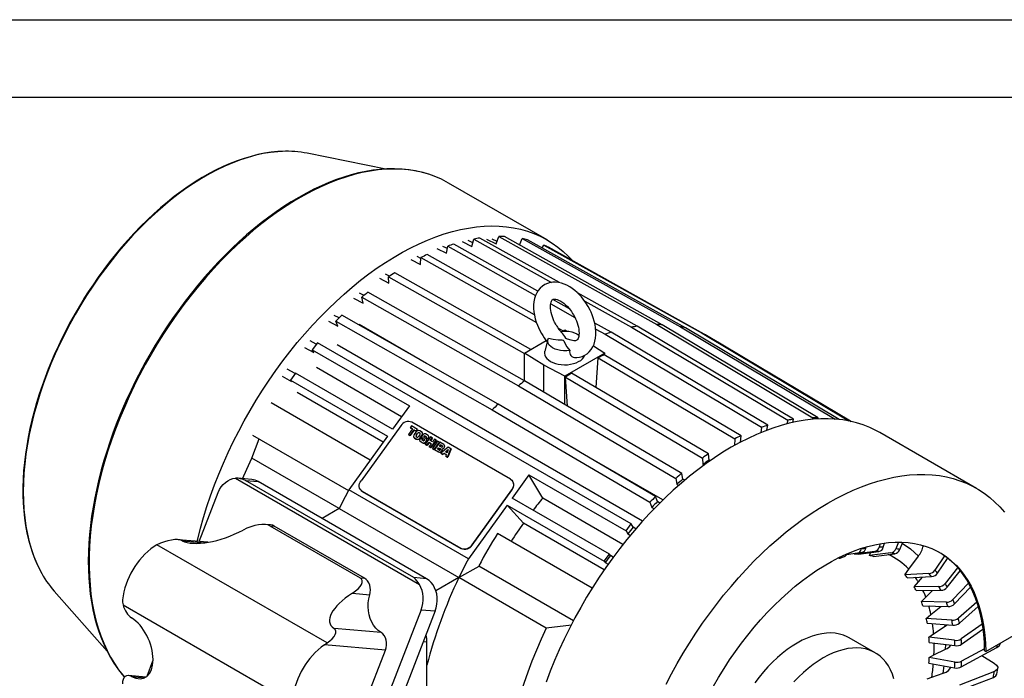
# Model space of a CAD drawing. Header units: inches. Extents: x 0 to 99, y 0 to 76.5.
# Tile 12 of 13: x 55.9 to 84.5, y 57.3 to 76.5. Entities that reach past the tile are written whole.
import ezdxf

# ---------------------------------------------------------------- set-up
doc = ezdxf.new("R2010")
doc.units = ezdxf.units.IN
doc.header["$LTSCALE"] = 9
doc.header["$MEASUREMENT"] = 0
doc.layers.add('TEXT', color=140, linetype='Continuous', lineweight=25)

msp = doc.modelspace()

# ---------------------------------------------------------------- linework, layer by layer
at = {"color": 7, "linetype": 'Continuous'}
msp.add_line((0.0009, 76.5009), (99.0009, 76.5009), dxfattribs=at)
for p, q in [((66.5151, 72.1552), (64.2318, 72.6136)), ((71.2125, 70.0936), (68.3451, 71.7489)), ((69.7317, 69.9756), (69.8076, 70.1913)), ((69.8076, 70.1913), (74.3984, 67.6275)), ((74.5596, 67.6257), (69.9688, 70.1895)), ((68.3081, 69.84), (68.181, 69.9044)), ((68.2854, 69.7031), (68.3201, 69.9119)), ((68.3201, 69.9119), (70.8758, 68.4791)), ((70.9396, 68.6013), (68.4971, 69.9706)), ((68.7413, 70.0453), (69.0245, 69.9033)), ((69.0508, 70.0044), (68.9118, 70.0741)), ((69.0245, 69.9033), (69.0803, 70.1174)), ((69.0803, 70.1174), (71.3343, 68.8565)), ((71.5691, 68.8493), (69.2508, 70.1461)), ((69.4467, 70.1175), (69.7317, 69.9756)), ((69.7552, 70.0424), (69.6079, 70.1157)), ((70.41, 69.9529), (70.2574, 70.0285)), ((70.4065, 69.945), (70.4895, 70.1323)), ((70.4895, 70.1323), (75.0866, 67.5679)), ((75.2357, 67.5356), (70.6386, 70.1001)), ((71.0702, 69.8593), (71.1145, 69.9416)), ((71.1145, 69.9416), (75.7173, 67.3752)), ((67.5384, 69.5528), (67.4278, 69.6095)), ((70.8398, 67.9126), (67.7205, 69.6661)), ((68.004, 69.8456), (68.2854, 69.7031)), ((75.8518, 67.313), (71.2489, 69.8794)), ((67.2474, 69.5218), (67.527, 69.3785)), ((67.527, 69.3785), (67.5401, 69.5784)), ((67.5401, 69.5784), (70.8985, 67.6904)), ((66.6275, 69.0379), (66.5129, 69.0977)), ((70.7345, 66.9045), (66.777, 69.1379)), ((66.3325, 68.9772), (66.6097, 68.8326)), ((66.5966, 69.0173), (70.5549, 66.7835)), ((66.6097, 68.8326), (66.5966, 69.0173)), ((65.8859, 68.4794), (65.7563, 68.5481)), ((70.551, 65.9913), (65.997, 68.5708)), ((73.835, 67.5818), (72.0926, 68.5564)), ((65.5793, 68.4025), (65.8547, 68.2565)), ((65.8547, 68.2565), (65.82, 68.4251)), ((65.82, 68.4251), (70.374, 65.8457)), ((71.316, 68.2323), (72.0174, 67.8391)), ((71.8588, 68.086), (71.3737, 68.3579)), ((72.3035, 68.3143), (73.6644, 67.5531)), ((65.1585, 67.8213), (65.0191, 67.8966)), ((69.7838, 65.3128), (65.2368, 67.8986)), ((64.8485, 67.7283), (65.122, 67.5807)), ((65.122, 67.5807), (65.0662, 67.7304)), ((65.0662, 67.7304), (69.6132, 65.1446)), ((67.699, 66.4984), (65.7384, 67.6302)), ((73.0743, 67.4046), (72.5968, 67.6722)), ((74.3984, 67.6275), (78.9387, 64.92)), ((79.0999, 64.9182), (74.5596, 67.6257)), ((71.6712, 67.4452), (71.5283, 67.5255)), ((71.6621, 67.4399), (71.7241, 67.4757)), ((71.7241, 67.4757), (71.7934, 67.4394)), ((72.6248, 67.4985), (72.8973, 67.3458)), ((72.8973, 67.3458), (77.4513, 64.6406)), ((77.6283, 64.6993), (73.0743, 67.4046)), ((73.6644, 67.5531), (78.2114, 64.8461)), ((78.382, 64.8748), (73.835, 67.5818)), ((75.0866, 67.5679), (79.588, 64.8805)), ((79.7095, 64.8648), (75.2357, 67.5356)), ((75.7173, 67.3752), (79.9878, 64.8243)), ((80.0325, 64.8157), (75.8518, 67.313)), ((64.4937, 67.0551), (64.3136, 67.1542)), ((64.5277, 67.1021), (64.378, 66.8947)), ((73.6588, 61.8308), (64.5277, 67.1021)), ((73.9903, 61.913), (65.1038, 67.043)), ((70.5549, 66.8008), (71.1836, 67.1637)), ((71.2313, 67.1976), (71.1403, 66.852)), ((76.0126, 67.217), (76.1731, 67.1275)), ((76.1731, 67.1275), (80.0525, 64.8101)), ((64.1524, 66.9663), (64.4241, 66.8167)), ((64.378, 66.8947), (67.2036, 65.2635)), ((64.4241, 66.8167), (64.378, 66.8947)), ((71.1117, 66.4472), (70.5549, 66.8008)), ((70.5549, 65.989), (70.5549, 66.8008)), ((72.8933, 66.8008), (71.7241, 66.1258)), ((72.5559, 67.015), (72.8933, 66.8008)), ((76.8516, 64.3948), (72.8745, 66.7511)), ((72.8933, 66.7399), (72.8933, 66.8008)), ((72.6373, 65.7971), (72.6941, 66.6633)), ((72.6941, 66.6633), (76.6712, 64.3071)), ((63.8807, 66.2055), (63.6521, 66.3337)), ((63.8897, 66.218), (63.7415, 66.0126)), ((66.7153, 64.5868), (63.8897, 66.218)), ((66.9771, 64.9495), (64.4997, 66.3796)), ((71.1117, 65.6616), (71.1117, 66.4472)), ((71.7241, 66.1258), (71.1117, 66.4472)), ((75.9081, 63.8666), (71.9234, 66.2184)), ((63.503, 66.1293), (63.7731, 65.9777)), ((63.7415, 66.0126), (66.5671, 64.3813)), ((63.7731, 65.9777), (63.7415, 66.0126)), ((75.1281, 63.2995), (70.551, 65.9913)), ((71.7241, 65.3014), (71.7241, 66.1258)), ((71.743, 66.0979), (75.7278, 63.746)), ((71.8028, 65.2551), (71.743, 66.0979)), ((66.4404, 64.2058), (63.9363, 65.6514)), ((70.374, 65.8457), (74.9511, 63.1538)), ((66.0665, 63.6876), (63.1851, 65.351)), ((74.368, 62.6273), (69.7838, 65.3128)), ((67.2036, 65.2635), (66.7153, 64.5868)), ((69.6132, 65.1446), (74.1974, 62.4591)), ((70.1495, 63.1268), (67.2751, 64.7861)), ((78.2114, 64.8461), (78.184, 64.741)), ((78.3581, 64.7832), (78.382, 64.8748)), ((78.9387, 64.92), (78.9225, 64.874)), ((79.0888, 64.8865), (79.0999, 64.9182)), ((66.9535, 64.6875), (65.7977, 63.0858)), ((67.2902, 64.5937), (67.1734, 64.4318)), ((67.226, 64.4015), (67.3427, 64.5633)), ((67.3459, 64.5599), (67.2291, 64.398)), ((67.2671, 64.6794), (67.2302, 64.6283)), ((67.2302, 64.6283), (67.2902, 64.5937)), ((67.2302, 64.6283), (67.2334, 64.6249)), ((67.2894, 64.5925), (67.2334, 64.6249)), ((67.4397, 64.5798), (67.2671, 64.6794)), ((67.3427, 64.5633), (67.4028, 64.5287)), ((67.3427, 64.5633), (67.3459, 64.5599)), ((67.406, 64.5253), (67.3459, 64.5599)), ((67.3951, 64.5029), (67.3459, 64.4348)), ((67.4028, 64.5287), (67.4397, 64.5798)), ((67.4028, 64.5287), (67.406, 64.5253)), ((67.4046, 64.413), (67.4415, 64.4641)), ((67.4429, 64.5764), (67.406, 64.5253)), ((67.4078, 64.4096), (67.4447, 64.4607)), ((67.4397, 64.5798), (67.4429, 64.5764)), ((67.4447, 64.4607), (67.4415, 64.4641)), ((67.4961, 64.4808), (67.5036, 64.4765)), ((67.4961, 64.4808), (67.4993, 64.4774)), ((67.4993, 64.4774), (67.5068, 64.4731)), ((67.5068, 64.4731), (67.5036, 64.4765)), ((67.5116, 64.4696), (67.5068, 64.4731)), ((67.5562, 64.5125), (67.5111, 64.5385)), ((67.5731, 64.4982), (67.5699, 64.5017)), ((77.4513, 64.6406), (77.4252, 64.4842)), ((77.6043, 64.5551), (77.6283, 64.6993)), ((83.7042, 62.8641), (80.8925, 64.4873)), ((62.6235, 63.7417), (62.829, 64.3012)), ((62.6411, 64.4088), (65.4295, 62.7991)), ((66.5671, 64.3813), (65.4407, 62.8203)), ((67.1734, 64.4318), (67.226, 64.4015)), ((67.1734, 64.4318), (67.1766, 64.4284)), ((67.2291, 64.398), (67.1766, 64.4284)), ((67.226, 64.4015), (67.2291, 64.398)), ((67.3437, 64.3364), (67.3469, 64.333)), ((67.3575, 64.3255), (67.4025, 64.2996)), ((67.3607, 64.3221), (67.3575, 64.3255)), ((67.4057, 64.2961), (67.3607, 64.3221)), ((67.4025, 64.2996), (67.4057, 64.2961)), ((67.4046, 64.413), (67.4078, 64.4096)), ((67.4175, 64.3572), (67.41, 64.3616)), ((67.509, 64.4251), (67.4721, 64.374)), ((67.5093, 64.2397), (67.5125, 64.2363)), ((67.531, 64.3279), (67.5106, 64.2997)), ((67.5176, 64.2331), (67.5975, 64.187)), ((67.5208, 64.2297), (67.5176, 64.2331)), ((67.5185, 64.3351), (67.5677, 64.4033)), ((67.5217, 64.3317), (67.5185, 64.3351)), ((67.6007, 64.1836), (67.5208, 64.2297)), ((67.5709, 64.3999), (67.5217, 64.3317)), ((67.576, 64.3019), (67.531, 64.3279)), ((67.5677, 64.4033), (67.5709, 64.3999)), ((67.5699, 64.2934), (67.576, 64.3019)), ((67.5699, 64.2934), (67.5731, 64.29)), ((67.6101, 64.2461), (67.5726, 64.2677)), ((67.5792, 64.2985), (67.5731, 64.29)), ((67.5734, 64.3286), (67.5766, 64.3252)), ((67.6006, 64.4244), (67.5747, 64.3885)), ((67.576, 64.3019), (67.5792, 64.2985)), ((67.5817, 64.322), (67.6404, 64.2881)), ((67.5849, 64.3185), (67.5817, 64.322)), ((67.6436, 64.2847), (67.5849, 64.3185)), ((67.5975, 64.187), (67.6007, 64.1836)), ((67.6256, 64.3707), (67.6313, 64.3786)), ((67.6256, 64.3707), (67.6288, 64.3673)), ((67.687, 64.3111), (67.6283, 64.345)), ((67.6345, 64.3752), (67.6288, 64.3673)), ((67.6313, 64.3786), (67.6345, 64.3752)), ((67.6431, 64.2624), (67.6374, 64.2544)), ((67.6404, 64.2881), (67.6436, 64.2847)), ((67.6451, 64.2837), (67.6436, 64.2847)), ((67.6586, 64.387), (67.6962, 64.3653)), ((67.6586, 64.387), (67.6618, 64.3836)), ((67.6994, 64.3619), (67.6618, 64.3836)), ((67.8159, 64.3626), (67.6623, 64.1496)), ((67.6682, 64.2087), (67.694, 64.2445)), ((67.6714, 64.2053), (67.6682, 64.2087)), ((67.7511, 64.4), (67.6713, 64.4461)), ((67.6972, 64.2411), (67.6714, 64.2053)), ((67.6989, 64.3396), (67.6927, 64.3311)), ((67.6927, 64.3311), (67.7378, 64.3051)), ((67.6927, 64.3311), (67.6959, 64.3277)), ((67.694, 64.2445), (67.6972, 64.2411)), ((67.6986, 64.3011), (67.6954, 64.3045)), ((67.741, 64.3017), (67.6959, 64.3277)), ((67.6962, 64.3653), (67.6994, 64.3619)), ((67.7008, 64.3609), (67.6994, 64.3619)), ((67.7148, 64.1193), (67.7716, 64.1981)), ((67.7748, 64.1946), (67.718, 64.1158)), ((67.7378, 64.3051), (67.7582, 64.3334)), ((67.7378, 64.3051), (67.741, 64.3017)), ((67.7614, 64.33), (67.741, 64.3017)), ((67.7582, 64.3334), (67.7614, 64.33)), ((67.7627, 64.3899), (67.7595, 64.3933)), ((67.7716, 64.1981), (67.8354, 64.1612)), ((67.7716, 64.1981), (67.7748, 64.1946)), ((67.8346, 64.1601), (67.7748, 64.1946)), ((67.8116, 64.2534), (67.8685, 64.3322)), ((67.8754, 64.2166), (67.8116, 64.2534)), ((67.8717, 64.3288), (67.8156, 64.2511)), ((67.8685, 64.3322), (67.8159, 64.3626)), ((67.8311, 64.0521), (67.9848, 64.2651)), ((67.988, 64.2617), (67.8343, 64.0487)), ((67.8685, 64.3322), (67.8717, 64.3288)), ((68.0263, 64.2411), (67.8726, 64.0282)), ((67.9323, 64.2954), (67.8754, 64.2166)), ((67.9251, 63.9978), (68.0788, 64.2108)), ((68.082, 64.2074), (67.9283, 63.9944)), ((67.9848, 64.2651), (67.9323, 64.2954)), ((68.0893, 64.2049), (67.9355, 63.9918)), ((67.9848, 64.2651), (67.988, 64.2617)), ((68.0788, 64.2108), (68.0263, 64.2411)), ((68.0788, 64.2108), (68.082, 64.2074)), ((68.2035, 64.1389), (68.0893, 64.2049)), ((76.6712, 64.3071), (76.6583, 64.1104)), ((76.8394, 64.2087), (76.8516, 64.3948)), ((67.6623, 64.1496), (67.7148, 64.1193)), ((67.6623, 64.1496), (67.6655, 64.1462)), ((67.718, 64.1158), (67.6655, 64.1462)), ((67.718, 64.1158), (67.7148, 64.1193)), ((67.8354, 64.1612), (67.7786, 64.0824)), ((67.7786, 64.0824), (67.8311, 64.0521)), ((67.7786, 64.0824), (67.7818, 64.079)), ((67.8343, 64.0487), (67.7818, 64.079)), ((67.8311, 64.0521), (67.8343, 64.0487)), ((67.8726, 64.0282), (67.9251, 63.9978)), ((67.8758, 64.0247), (67.8726, 64.0282)), ((67.9283, 63.9944), (67.8758, 64.0247)), ((67.9251, 63.9978), (67.9283, 63.9944)), ((67.9355, 63.9918), (68.0497, 63.9259)), ((67.9355, 63.9918), (67.9387, 63.9884)), ((68.0529, 63.9225), (67.9387, 63.9884)), ((68.0181, 64.0031), (68.0497, 64.0469)), ((68.0723, 63.9718), (68.0181, 64.0031)), ((68.0221, 64.0008), (68.0529, 64.0435)), ((68.0497, 64.0469), (68.1039, 64.0157)), ((68.0497, 64.0469), (68.0529, 64.0435)), ((68.0497, 63.9259), (68.0529, 63.9225)), ((68.0529, 64.0435), (68.1071, 64.0122)), ((68.0802, 64.0891), (68.1118, 64.1329)), ((68.1343, 64.0578), (68.0802, 64.0891)), ((68.115, 64.1295), (68.0842, 64.0868)), ((68.1065, 63.9913), (68.0982, 63.9798)), ((68.1071, 64.0122), (68.1039, 64.0157)), ((68.1084, 64.0114), (68.1071, 64.0122)), ((68.1118, 64.1329), (68.166, 64.1017)), ((68.115, 64.1295), (68.1118, 64.1329)), ((68.115, 64.1295), (68.1692, 64.0982)), ((68.3317, 64.065), (68.1227, 63.8838)), ((68.1227, 63.8838), (68.1748, 63.8537)), ((68.1227, 63.8838), (68.1258, 63.8804)), ((68.178, 63.8503), (68.1258, 63.8804)), ((68.1423, 63.9543), (68.1529, 63.9689)), ((68.1455, 63.9509), (68.1423, 63.9543)), ((68.1561, 63.9655), (68.1455, 63.9509)), ((68.1529, 63.9689), (68.1561, 63.9655)), ((68.154, 64.0151), (68.1556, 64.0172)), ((68.1572, 64.0117), (68.154, 64.0151)), ((68.1556, 64.0172), (68.1588, 64.0138)), ((68.1588, 64.0138), (68.1572, 64.0117)), ((68.1685, 64.0773), (68.1602, 64.0658)), ((68.1692, 64.0982), (68.166, 64.1017)), ((68.1705, 64.0974), (68.1692, 64.0982)), ((68.1748, 63.8537), (68.2127, 63.8863)), ((68.2159, 63.8829), (68.178, 63.8503)), ((68.2021, 64.0371), (68.2127, 64.0518)), ((68.2053, 64.0337), (68.2021, 64.0371)), ((68.2159, 64.0483), (68.2053, 64.0337)), ((68.2127, 64.0518), (68.2159, 64.0483)), ((68.2127, 63.8863), (68.2787, 63.8483)), ((68.2127, 63.8863), (68.2159, 63.8829)), ((68.2176, 64.1268), (68.2144, 64.1303)), ((68.2782, 63.847), (68.2159, 63.8829)), ((68.2552, 63.9229), (68.3358, 63.9922)), ((68.2984, 63.898), (68.2552, 63.9229)), ((68.2595, 63.9204), (68.3321, 63.9828)), ((68.3358, 63.9922), (68.2984, 63.898)), ((68.3157, 63.7724), (68.4142, 64.0174)), ((68.4174, 64.014), (68.3189, 63.7689)), ((68.4142, 64.0174), (68.3317, 64.065)), ((68.4142, 64.0174), (68.4174, 64.014)), ((74.5789, 62.5267), (71.8857, 64.0815)), ((65.1649, 62.2745), (62.6235, 63.7417)), ((68.178, 63.8503), (68.1748, 63.8537)), ((68.2787, 63.8483), (68.2611, 63.8039)), ((68.2611, 63.8039), (68.3157, 63.7724)), ((68.2611, 63.8039), (68.2643, 63.8005)), ((68.3189, 63.7689), (68.2643, 63.8005)), ((68.3157, 63.7724), (68.3189, 63.7689)), ((75.7278, 63.746), (75.7409, 63.5613)), ((75.9213, 63.6818), (75.9081, 63.8666)), ((75.9512, 63.6629), (75.9213, 63.6818)), ((75.7409, 63.5613), (75.7755, 63.5394)), ((62.1443, 63.1584), (67.4953, 60.0693)), ((62.6193, 63.1207), (62.2147, 63.1569)), ((67.332, 60.2656), (62.4324, 63.0941)), ((62.4324, 63.0941), (62.8067, 63.0606)), ((67.7064, 60.2321), (62.8067, 63.0606)), ((70.1948, 63.0888), (70.1875, 63.0967)), ((70.6835, 63.2546), (70.1952, 62.5779)), ((70.6835, 63.2546), (73.5091, 61.6234)), ((71.0836, 62.5788), (70.6835, 63.2546)), ((74.9511, 63.1538), (74.9858, 62.9852)), ((75.1628, 63.1308), (75.1281, 63.2995)), ((75.2152, 63.0982), (75.1628, 63.1308)), ((61.0924, 61.316), (61.6452, 62.7408)), ((68.9206, 60.8115), (65.4407, 62.8203)), ((65.7917, 62.8132), (65.799, 62.8054)), ((65.8297, 62.7831), (68.7041, 61.1237)), ((65.837, 62.7752), (65.8297, 62.7831)), ((65.837, 62.7752), (68.7114, 61.1159)), ((69.0257, 61.2223), (70.1814, 62.8241)), ((69.033, 61.2145), (70.1887, 62.8162)), ((70.1814, 62.8241), (70.1887, 62.8162)), ((74.9858, 62.9852), (75.0425, 62.9499)), ((73.0208, 60.9467), (70.1952, 62.5779)), ((73.4177, 61.2314), (71.0836, 62.5788)), ((74.1974, 62.4591), (74.2531, 62.3094)), ((74.4237, 62.4776), (74.368, 62.6273)), ((74.4905, 62.4367), (74.4237, 62.4776)), ((65.1649, 62.2745), (64.6667, 61.9869)), ((65.1649, 62.2745), (68.6448, 60.2656)), ((70.047, 62.3725), (68.9206, 60.8115)), ((70.047, 62.3725), (72.8726, 60.7413)), ((70.5201, 61.8506), (70.047, 62.3725)), ((74.2531, 62.3094), (74.3234, 62.2663)), ((63.1678, 61.7999), (63.0146, 61.8136)), ((63.1442, 61.778), (65.7703, 60.262)), ((63.1442, 61.778), (63.272, 61.7666)), ((65.898, 60.2506), (63.272, 61.7666)), ((72.8735, 60.492), (70.5201, 61.8506)), ((73.5091, 61.6234), (73.6588, 61.8308)), ((73.5091, 61.6234), (73.5553, 61.5454)), ((73.7165, 61.7334), (73.6588, 61.8308)), ((73.7959, 61.6855), (73.7165, 61.7334)), ((61.3369, 61.2941), (60.4756, 61.3711)), ((60.5965, 61.3402), (61.2525, 61.2815)), ((72.5238, 59.9598), (69.7689, 61.5502)), ((73.5553, 61.5454), (73.6356, 61.497)), ((81.4315, 61.3007), (81.3546, 61.1087)), ((59.8602, 61.2229), (59.7757, 61.1742)), ((64.8087, 58.3662), (59.8602, 61.2229)), ((68.7041, 61.1237), (68.7114, 61.1159)), ((69.033, 61.2145), (69.0257, 61.2223)), ((80.7401, 61.0265), (80.1437, 60.947)), ((80.2677, 60.9457), (80.8641, 61.0251)), ((80.3514, 61.1151), (80.3473, 61.0963)), ((80.4785, 61.1184), (80.4864, 61.1542)), ((80.8982, 61.2498), (80.8671, 61.15)), ((80.9911, 61.1486), (81.0298, 61.2728)), ((81.4693, 61.0839), (81.5544, 61.2965)), ((72.8726, 60.7413), (73.0208, 60.9467)), ((72.8726, 60.7413), (72.9042, 60.7064)), ((73.0533, 60.9108), (73.0208, 60.9467)), ((73.1369, 60.8613), (73.0533, 60.9108)), ((79.7083, 60.8305), (79.6617, 60.8245)), ((79.7272, 60.8347), (79.8602, 60.8786)), ((80.2355, 60.9741), (79.92, 60.9311)), ((80.1437, 60.947), (80.1487, 60.9623)), ((80.5863, 60.9107), (80.6204, 60.9926)), ((81.2133, 60.9868), (80.5863, 60.9107)), ((80.701, 60.8859), (81.3281, 60.962)), ((81.7323, 60.5102), (82.0121, 60.8913)), ((82.7713, 60.8972), (82.4924, 60.4869)), ((82.5707, 60.3991), (82.8619, 60.8276)), ((68.6448, 60.2656), (69.2315, 60.6043)), ((69.225, 60.608), (71.9798, 59.0177)), ((72.9042, 60.7064), (72.9915, 60.6547)), ((81.62, 60.3496), (81.7323, 60.5102)), ((83.1535, 60.5508), (82.7885, 60.0961)), ((82.8508, 59.9884), (83.2311, 60.462)), ((65.7703, 60.262), (65.898, 60.2506)), ((67.7064, 60.2321), (67.332, 60.2656)), ((68.6448, 60.2656), (67.9752, 59.8791)), ((71.1863, 58.7985), (68.6448, 60.2656)), ((82.3182, 60.3842), (81.62, 60.3496)), ((81.6982, 60.2619), (82.3964, 60.2964)), ((82.011, 60.1436), (82.1319, 60.2833)), ((56.8747, 59.8693), (58.4116, 58.1235)), ((81.8892, 59.9962), (82.011, 60.1436)), ((82.6057, 60.0053), (81.8892, 59.9962)), ((81.9516, 59.8884), (82.668, 59.8976)), ((82.2268, 59.7028), (82.4233, 59.8944)), ((83.4693, 60.1012), (83.0176, 59.6265)), ((83.0629, 59.5007), (83.5276, 59.989)), ((65.5462, 59.8128), (66.0498, 59.7678)), ((82.0978, 59.5711), (82.2268, 59.7028)), ((58.8731, 59.4783), (63.7914, 56.639)), ((67.5471, 59.3337), (64.276, 50.9029)), ((67.9569, 59.2971), (64.6858, 50.8663)), ((67.5471, 59.3337), (67.9569, 59.2971)), ((82.8283, 59.5498), (82.0978, 59.5711)), ((82.1432, 59.4452), (82.8736, 59.424)), ((82.3759, 59.1956), (82.6653, 59.43)), ((83.7105, 59.5543), (83.1758, 59.0862)), ((83.2033, 58.9445), (83.753, 59.4258)), ((82.2421, 59.0817), (82.3759, 59.1956)), ((82.9821, 59.0256), (82.2421, 59.0817)), ((66.3794, 58.6689), (65.0119, 58.7912)), ((71.9159, 58.8878), (71.1863, 58.7985)), ((82.2696, 58.9401), (83.0096, 58.884)), ((82.4558, 58.6308), (82.7934, 58.8515)), ((82.7934, 58.8515), (82.7885, 58.9007)), ((82.7934, 58.8515), (82.8512, 58.896)), ((83.8668, 58.916), (83.2602, 58.4847)), ((83.2694, 58.3296), (83.8885, 58.7697)), ((83.9724, 58.1208), (85.4954, 59)), ((80.7562, 58.0789), (80.0017, 58.5145)), ((82.3196, 58.5368), (82.4558, 58.6308)), ((83.0643, 58.4421), (82.3196, 58.5368)), ((64.731, 58.3136), (64.8087, 58.3662)), ((66.5103, 58.1545), (64.731, 58.3136)), ((65.8974, 56.5749), (66.5103, 58.1545)), ((67.612, 58.4081), (67.7153, 58.3989)), ((67.7153, 53.2676), (67.7153, 58.3989)), ((82.3288, 58.3818), (83.0735, 58.287)), ((82.465, 58.0183), (82.8026, 58.1873)), ((82.8026, 58.1873), (82.8055, 58.3211)), ((83.2602, 57.6669), (84.2968, 58.2375)), ((83.9356, 58.1993), (83.2694, 57.8326)), ((82.3288, 57.9459), (82.465, 58.0183)), ((83.0735, 57.8094), (82.3288, 57.9459)), ((83.8593, 57.9966), (84.2131, 57.7808)), ((83.939, 58.1401), (83.9724, 58.1208)), ((59.5732, 57.4003), (59.7447, 57.8423)), ((82.3196, 57.7802), (83.0643, 57.6437)), ((82.735, 57.4833), (82.7626, 57.699)), ((84.2915, 57.4565), (84.319, 57.6313)), ((59.5347, 57.372), (59.0373, 57.4165)), ((59.1245, 57.3885), (59.5034, 57.3547)), ((82.2696, 57.3193), (82.4034, 57.369)), ((82.4034, 57.369), (82.735, 57.4833)), ((83.1758, 56.9679), (84.1933, 57.3626)), ((84.2208, 57.536), (83.2033, 57.1414))]:
    msp.add_line(p, q)
at = {"flags": 128}
for points in [[(63.51, 72.6682), (63.3772, 72.6605), (63.166, 72.6381), (62.9513, 72.603), (62.7335, 72.5554), (62.5129, 72.4954), (62.2901, 72.423), (62.0654, 72.3384), (61.8392, 72.2417), (61.6119, 72.1332), (61.3841, 72.0129), (61.156, 71.8813), (60.9281, 71.7384), (60.7008, 71.5845), (60.4746, 71.4201), (60.2499, 71.2452), (60.0271, 71.0603), (59.8066, 70.8658), (59.5887, 70.6619), (59.374, 70.449), (59.1628, 70.2276), (58.9555, 69.9981), (58.7525, 69.7608), (58.5542, 69.5162), (58.3609, 69.2648), (58.1729, 69.0071), (57.9907, 68.7434), (57.8146, 68.4744), (57.6449, 68.2004), (57.4819, 67.9221), (57.3259, 67.6399), (57.1772, 67.3543), (57.0361, 67.0659), (56.9028, 66.7752), (56.7776, 66.4828), (56.6607, 66.1891), (56.5524, 65.8948), (56.4528, 65.6003), (56.3621, 65.3063), (56.2806, 65.0132), (56.2082, 64.7217), (56.1452, 64.4322), (56.0917, 64.1453), (56.0478, 63.8614), (56.0136, 63.5813), (55.9891, 63.3053), (55.9744, 63.0339), (55.9695, 62.7678), (55.9744, 62.5073), (55.9891, 62.2529), (56.0136, 62.0052), (56.0478, 61.7645), (56.0917, 61.5314), (56.1452, 61.3062), (56.2082, 61.0894), (56.2806, 60.8814), (56.3621, 60.6825), (56.4528, 60.4932), (56.4645, 60.4708)], [(63.4985, 72.668), (63.3736, 72.662), (63.1833, 72.6429), (62.9901, 72.6136), (62.7945, 72.5742), (62.5968, 72.5247), (62.3972, 72.4653), (62.196, 72.3961), (61.9936, 72.3171), (61.7903, 72.2285), (61.5863, 72.1305), (61.3819, 72.0231), (61.1775, 71.9067), (60.9733, 71.7813), (60.7697, 71.6471), (60.5669, 71.5044), (60.3653, 71.3534), (60.1652, 71.1944), (59.9668, 71.0276), (59.7705, 70.8532), (59.5766, 70.6716), (59.3853, 70.4831), (59.1971, 70.2881), (59.0121, 70.0869), (58.8309, 69.88), (58.6538, 69.6679), (58.4812, 69.4513), (58.3139, 69.2312), (58.1529, 69.0095), (58.0004, 68.7896), (57.8628, 68.5825), (57.7554, 68.4144), (57.6623, 68.264), (57.506, 68.0006)], [(67.7623, 72.0054), (67.6014, 72.0531), (67.4038, 72.0981), (67.1997, 72.1314), (66.9894, 72.1526), (66.7731, 72.1614), (66.5514, 72.1577), (66.3488, 72.1436), (66.1433, 72.1193), (65.9352, 72.0849), (65.7246, 72.0403), (65.5119, 71.9858), (65.2973, 71.9213), (65.0812, 71.847), (64.8638, 71.7629), (64.6454, 71.6692), (64.4263, 71.566), (64.2067, 71.4534), (63.9869, 71.3316), (63.7673, 71.2009), (63.5481, 71.0612), (63.3295, 70.913), (63.1119, 70.7562), (62.8955, 70.5912), (62.6807, 70.4183), (62.4676, 70.2375), (62.2567, 70.0492), (62.0481, 69.8537), (61.8421, 69.6513), (61.6391, 69.4422), (61.4393, 69.2268), (61.2431, 69.0055), (61.0508, 68.7787), (60.8628, 68.5471), (60.6796, 68.3113), (60.5019, 68.0723), (60.3308, 67.8322), (60.1689, 67.5951), (60.0236, 67.3736), (59.9116, 67.1968), (59.8113, 67.0336), (59.6509, 66.7624), (59.4901, 66.4767), (59.4254, 66.3573), (59.3206, 66.1584), (59.2149, 65.9502), (59.1054, 65.7252), (58.9954, 65.489), (58.8866, 65.2438), (58.7804, 64.9917), (58.6777, 64.7341), (58.5794, 64.4723), (58.4859, 64.2072), (58.3979, 63.9396), (58.3156, 63.6704), (58.2395, 63.4001), (58.1699, 63.1294), (58.1069, 62.8588), (58.0508, 62.5889), (58.0018, 62.3202), (57.9599, 62.053), (57.9254, 61.7879), (57.8983, 61.5253), (57.8787, 61.2655), (57.8667, 61.009), (57.8624, 60.7561), (57.8657, 60.5072), (57.8768, 60.2627), (57.8955, 60.0228), (57.922, 59.7879), (57.9563, 59.5583), (57.9983, 59.3343), (58.048, 59.1162), (58.1054, 58.9043), (58.1705, 58.6988), (58.2432, 58.5), (58.3236, 58.3081), (58.4116, 58.1235), (58.5071, 57.9463), (58.6101, 57.7767), (58.7207, 57.6151), (58.8387, 57.4617), (58.9175, 57.3706)], [(67.7728, 72.0017), (67.5837, 72.0556), (67.381, 72.0994), (67.1729, 72.1306), (66.9597, 72.1491), (66.7417, 72.1548), (66.5194, 72.1478), (66.293, 72.1281), (66.063, 72.0957), (65.8296, 72.0506), (65.5933, 71.9929), (65.3545, 71.9228), (65.1135, 71.8403), (64.8707, 71.7455), (64.6266, 71.6387), (64.3814, 71.52), (64.1357, 71.3895), (63.8898, 71.2475), (63.6441, 71.0943), (63.3989, 70.93), (63.1548, 70.7549), (62.912, 70.5694), (62.671, 70.3737), (62.4322, 70.168), (62.1959, 69.9529), (61.9625, 69.7285), (61.7325, 69.4954), (61.5061, 69.2537), (61.2838, 69.004), (61.0658, 68.7466), (60.8526, 68.482), (60.6445, 68.2105), (60.4418, 67.9327), (60.2449, 67.6489), (60.054, 67.3596), (59.8695, 67.0653), (59.6917, 66.7665), (59.5209, 66.4636), (59.3573, 66.1571), (59.2012, 65.8476), (59.0528, 65.5354), (58.9124, 65.2212), (58.7803, 64.9054), (58.6565, 64.5886), (58.5414, 64.2711), (58.4352, 63.9537), (58.3379, 63.6367), (58.2497, 63.3207), (58.1708, 63.0062), (58.1014, 62.6936), (58.0414, 62.3836), (57.9911, 62.0766), (57.9505, 61.773), (57.9196, 61.4735), (57.8986, 61.1784), (57.8874, 60.8882), (57.8861, 60.6035), (57.8946, 60.3246), (57.913, 60.052), (57.9413, 59.7862), (57.9793, 59.5276), (58.027, 59.2766), (58.0844, 59.0335), (58.1513, 58.7989), (58.2277, 58.573), (58.3134, 58.3563), (58.4082, 58.149), (58.5121, 57.9516), (58.6249, 57.7643), (58.7463, 57.5875), (58.8762, 57.4214), (58.9179, 57.3724)], [(61.0313, 61.3214), (61.0471, 61.388), (61.1267, 61.7015), (61.2156, 62.0165), (61.3135, 62.3323), (61.4203, 62.6486), (61.5359, 62.9648), (61.66, 63.2804), (61.7924, 63.5949), (61.933, 63.9077), (62.0815, 64.2185), (62.2376, 64.5267), (62.4012, 64.8317), (62.5719, 65.1332), (62.7495, 65.4306), (62.9338, 65.7235), (63.1243, 66.0113), (63.3209, 66.2937), (63.5231, 66.5702), (63.7307, 66.8403), (63.9433, 67.1036), (64.1607, 67.3596), (64.3824, 67.6081), (64.608, 67.8485), (64.8373, 68.0805), (65.0699, 68.3038), (65.3054, 68.5179), (65.5434, 68.7225), (65.7835, 68.9173), (66.0254, 69.102), (66.2686, 69.2763), (66.5128, 69.4399), (66.7577, 69.5925), (67.0027, 69.7339), (67.2475, 69.8639), (67.4917, 69.9823), (67.7349, 70.0889), (67.9768, 70.1835), (68.2169, 70.2659), (68.4549, 70.336), (68.6904, 70.3938), (68.923, 70.4391), (69.1523, 70.4718), (69.378, 70.492), (69.5996, 70.4995), (69.817, 70.4943), (70.0296, 70.4765), (70.2372, 70.4461), (70.4394, 70.4032), (70.636, 70.3477), (70.8265, 70.2799), (71.0108, 70.1997), (71.1884, 70.1074), (71.3591, 70.003), (71.5227, 69.8868), (71.6789, 69.759), (71.8273, 69.6196), (71.9377, 69.5031)], [(72.4048, 68.1581), (72.3404, 68.2617), (72.3122, 68.3027), (72.2633, 68.3685), (72.2101, 68.4335), (72.1505, 68.4993), (72.0858, 68.5631), (72.0168, 68.6236), (71.9439, 68.6794), (71.8678, 68.7295), (71.789, 68.7731), (71.708, 68.8091), (71.6254, 68.8367), (71.5421, 68.8553), (71.459, 68.8641), (71.3768, 68.8628), (71.2964, 68.8508), (71.2187, 68.8281), (71.1446, 68.7943), (71.075, 68.7491), (71.0108, 68.6923), (70.9535, 68.6236), (70.9093, 68.5525), (70.8733, 68.4736), (70.8459, 68.3878), (70.8274, 68.2961), (70.8182, 68.1999), (70.8178, 68.1007), (70.826, 68), (70.842, 67.8989), (70.8652, 67.7989), (70.8943, 67.7022), (70.9264, 67.6141), (70.9565, 67.5425), (70.9861, 67.4795), (71.0435, 67.3722)], [(71.4697, 67.6183), (71.4254, 67.7014), (71.4091, 67.736), (71.3847, 67.7934), (71.3629, 67.8524), (71.3437, 67.9145), (71.3283, 67.977), (71.3173, 68.0383), (71.3109, 68.0969), (71.309, 68.1513), (71.3114, 68.2005), (71.3176, 68.2436), (71.3267, 68.28), (71.3378, 68.3093), (71.3498, 68.3315), (71.362, 68.3474), (71.3743, 68.3585), (71.3914, 68.3672), (71.409, 68.3714), (71.4333, 68.3726), (71.4643, 68.3693), (71.5018, 68.3602), (71.5451, 68.344), (71.5927, 68.3203), (71.6436, 68.2889), (71.6964, 68.2498), (71.7495, 68.2039), (71.8012, 68.1524), (71.8489, 68.0985), (71.8889, 68.0479), (71.9193, 68.0058), (71.9527, 67.955), (71.9786, 67.9121)], [(57.506, 68.0006), (57.3491, 67.7208), (57.2888, 67.6088), (57.1912, 67.4215), (57.0934, 67.2261), (56.9926, 67.0154), (56.892, 66.7945), (56.7931, 66.5656), (56.6972, 66.3304), (56.6051, 66.0903), (56.5177, 65.8465), (56.4353, 65.6), (56.3586, 65.3516), (56.2879, 65.1019), (56.2235, 64.8517), (56.1656, 64.6016), (56.1146, 64.3521), (56.0706, 64.1037), (56.0337, 63.857), (56.004, 63.6123), (55.9818, 63.3703), (55.967, 63.1311), (55.9598, 62.8954), (55.9602, 62.6635), (55.9682, 62.4356), (55.9839, 62.2123), (56.0073, 61.9939), (56.0383, 61.7806), (56.077, 61.5728), (56.1234, 61.3708), (56.1775, 61.175), (56.2391, 60.9855), (56.3084, 60.8027), (56.3853, 60.6268), (56.4585, 60.4805)], [(71.9786, 67.9121), (72.0228, 67.829), (72.0391, 67.7944), (72.0635, 67.737), (72.0853, 67.6779), (72.1045, 67.6159), (72.1199, 67.5533), (72.1309, 67.492), (72.1374, 67.4335), (72.1392, 67.3791), (72.1368, 67.3298), (72.1306, 67.2867), (72.1215, 67.2503), (72.1105, 67.2211), (72.0984, 67.1989), (72.0863, 67.183), (72.0739, 67.1719), (72.0568, 67.1631), (72.0392, 67.159), (72.015, 67.1577), (71.9839, 67.161), (71.9508, 67.1691)], [(72.0465, 66.6672), (72.0715, 66.6676), (72.1518, 66.6795), (72.2295, 66.7023), (72.3036, 66.7361), (72.3733, 66.7813), (72.4374, 66.8381), (72.4948, 66.9068), (72.5389, 66.9779), (72.5749, 67.0567), (72.6024, 67.1426), (72.6208, 67.2343), (72.6301, 67.3305), (72.6304, 67.4297), (72.6223, 67.5304), (72.6062, 67.6314), (72.5831, 67.7315), (72.554, 67.8282), (72.5218, 67.9163), (72.4917, 67.9878), (72.4621, 68.0509), (72.4048, 68.1581)], [(71.5993, 67.433), (71.6686, 67.4404), (71.7579, 67.4415), (71.8461, 67.4334), (71.9304, 67.4164), (72.0081, 67.3909), (72.0766, 67.3579), (72.1338, 67.3183), (72.1377, 67.315)], [(71.9503, 67.1678), (71.9113, 67.1802), (71.8082, 67.2068), (71.7837, 67.2132), (71.7693, 67.2182), (71.7605, 67.2234), (71.7507, 67.2348), (71.7216, 67.2849), (71.6643, 67.3599), (71.6576, 67.3655)], [(71.8671, 66.8787), (71.7796, 66.8684), (71.6903, 66.8673), (71.6021, 66.8754), (71.5178, 66.8924), (71.4402, 66.9178), (71.3716, 66.9509), (71.3144, 66.9905), (71.2703, 67.0353), (71.2408, 67.084), (71.2268, 67.1349), (71.2287, 67.1864), (71.2466, 67.2369)], [(71.2466, 67.2369), (71.3845, 67.2066), (71.5369, 67.1888), (71.64, 67.1816), (71.6646, 67.1791), (71.6789, 67.1757), (71.6878, 67.1705), (71.6975, 67.1563), (71.7267, 67.0871), (71.784, 66.9808), (71.8671, 66.8787)], [(71.1403, 66.852), (71.1389, 66.8463), (71.1337, 66.7942), (71.1423, 66.7423), (71.1646, 66.6917), (71.2, 66.6437), (71.2477, 66.5993), (71.3065, 66.5597)], [(71.3065, 66.5597), (71.3752, 66.5257), (71.452, 66.4982), (71.5352, 66.4778), (71.6228, 66.4649), (71.7128, 66.4599), (71.8031, 66.4629), (71.8915, 66.4738), (71.976, 66.4924), (72.0546, 66.5182), (72.1254, 66.5506), (72.1868, 66.5889), (72.2374, 66.6322), (72.276, 66.6794), (72.3016, 66.7295), (72.3036, 66.7352)], [(80.8925, 64.4873), (80.7755, 64.5513), (80.5949, 64.6369), (80.408, 64.7104), (80.2149, 64.7715), (80.016, 64.8203), (79.8116, 64.8565), (79.602, 64.8803), (79.3876, 64.8915), (79.1687, 64.8901), (78.9457, 64.8761), (78.7189, 64.8496), (78.4886, 64.8105), (78.2553, 64.759), (78.0193, 64.6951), (77.781, 64.619), (77.5407, 64.5307), (77.2989, 64.4304), (77.056, 64.3182), (76.8122, 64.1944), (76.5681, 64.0591), (76.3239, 63.9125), (76.0802, 63.7549), (75.8372, 63.5865), (75.5954, 63.4077), (75.3552, 63.2186), (75.1169, 63.0196), (74.8808, 62.811), (74.6475, 62.5931), (74.4173, 62.3663), (74.1904, 62.131), (73.9674, 61.8874), (73.7485, 61.6361), (73.5341, 61.3774), (73.3246, 61.1117), (73.1202, 60.8394), (72.9213, 60.561), (72.7282, 60.2769), (72.5412, 59.9876), (72.3607, 59.6935), (72.1868, 59.3952), (72.02, 59.093), (71.8604, 58.7874), (71.7083, 58.479), (71.5639, 58.1683), (71.4275, 57.8556), (71.2994, 57.5416), (71.1796, 57.2268)], [(67.3607, 64.3221), (67.3492, 64.3307), (67.3469, 64.333)], [(67.5208, 64.2297), (67.5138, 64.2349), (67.5125, 64.2363)], [(67.5849, 64.3185), (67.578, 64.3238), (67.5766, 64.3252)], [(62.3536, 63.1445), (62.4754, 63.4229), (62.6235, 63.7417)], [(61.6452, 62.7408), (61.6844, 62.8268), (61.7324, 62.9058), (61.7883, 62.976), (61.8509, 63.0364), (61.9192, 63.0856), (61.9918, 63.1227), (62.0673, 63.1472), (62.1443, 63.1584)], [(65.8297, 62.7831), (65.798, 62.8068), (65.7731, 62.8374), (65.7559, 62.8736), (65.7471, 62.914), (65.7471, 62.9571), (65.7558, 63.0012), (65.7729, 63.0447), (65.7977, 63.0858)], [(70.1495, 63.1268), (70.1812, 63.103), (70.2061, 63.0725), (70.2233, 63.0363), (70.2321, 62.9959), (70.2321, 62.9528), (70.2234, 62.9086), (70.2063, 62.8652), (70.1814, 62.8241)], [(74.6721, 57.1642), (74.8317, 57.4698), (74.9986, 57.772), (75.1724, 58.0704), (75.3529, 58.3644), (75.5399, 58.6537), (75.733, 58.9378), (75.9319, 59.2162), (76.1363, 59.4885), (76.3458, 59.7542), (76.5602, 60.0129), (76.7791, 60.2643), (77.0022, 60.5078), (77.229, 60.7431), (77.4593, 60.9699), (77.6926, 61.1878), (77.9286, 61.3964), (78.1669, 61.5954), (78.4071, 61.7845), (78.6489, 61.9634), (78.8919, 62.1317), (79.1357, 62.2893), (79.3798, 62.4359), (79.6239, 62.5712), (79.8677, 62.695), (80.1106, 62.8072), (80.3524, 62.9075), (80.5927, 62.9958), (80.831, 63.072), (81.067, 63.1358), (81.3003, 63.1874), (81.5306, 63.2264), (81.7574, 63.2529), (81.9805, 63.2669), (82.1994, 63.2683), (82.4138, 63.2571), (82.6233, 63.2334), (82.8277, 63.1971), (83.0266, 63.1483), (83.2197, 63.0872), (83.4067, 63.0137), (83.5872, 62.9281), (83.761, 62.8305), (83.9279, 62.7209), (84.0875, 62.5996), (84.2396, 62.4669), (84.384, 62.3228), (84.5203, 62.1676)], [(65.799, 62.8054), (65.8053, 62.799), (65.837, 62.7752)], [(63.272, 61.7666), (63.2187, 61.7899), (63.1678, 61.7999)], [(76.0495, 57.1038), (76.1996, 57.3647), (76.3566, 57.6214), (76.5201, 57.8732), (76.6897, 58.1196), (76.8651, 58.3602), (77.0458, 58.5943), (77.2316, 58.8215), (77.4221, 59.0414), (77.6167, 59.2533), (77.8151, 59.4569), (78.0169, 59.6517), (78.2215, 59.8374), (78.4287, 60.0134), (78.6379, 60.1795), (78.8488, 60.3353), (79.0607, 60.4804), (79.2734, 60.6146), (79.4862, 60.7374), (79.6989, 60.8488), (79.9108, 60.9484), (80.1216, 61.0361), (80.3309, 61.1115), (80.538, 61.1747), (80.7427, 61.2254), (80.9445, 61.2635), (81.1429, 61.2889), (81.3375, 61.3017), (81.5279, 61.3017), (81.7137, 61.289), (81.8945, 61.2636), (82.0699, 61.2256), (82.2395, 61.175), (82.403, 61.1119), (82.56, 61.0365), (82.7101, 60.9489), (82.8531, 60.8493), (82.9887, 60.738), (83.1164, 60.6152), (83.2362, 60.4811), (83.3477, 60.3361), (83.4506, 60.1803), (83.5448, 60.0143), (83.6301, 59.8383), (83.7062, 59.6527), (83.7731, 59.4579), (83.8305, 59.2543), (83.8784, 59.0424), (83.9166, 58.8227), (83.945, 58.5955), (83.9636, 58.3614), (83.9724, 58.1208)], [(81.5428, 61.2675), (81.786, 61.1004), (82.0121, 60.8913)], [(83.939, 58.1401), (83.9302, 58.3807), (83.9116, 58.6148), (83.8831, 58.8419), (83.845, 59.0617), (83.7971, 59.2736), (83.7397, 59.4772), (83.6728, 59.672), (83.5967, 59.8576), (83.5114, 60.0336), (83.4172, 60.1996), (83.3143, 60.3553), (83.2028, 60.5004), (83.083, 60.6345), (82.9552, 60.7573), (82.8197, 60.8686), (82.6767, 60.9682), (82.6108, 61.0086)], [(66.0498, 59.7678), (66.0651, 59.8381), (66.0701, 59.9101), (66.0646, 59.9816), (66.0488, 60.0501), (66.0233, 60.1132), (65.9888, 60.1688), (65.9466, 60.2151), (65.898, 60.2506)], [(67.9569, 59.2971), (67.9875, 59.3919), (68.0072, 59.4907), (68.0157, 59.5915), (68.0128, 59.6921), (67.9986, 59.7906), (67.9733, 59.885), (67.9375, 59.9732), (67.8919, 60.0536), (67.8374, 60.1245), (67.7751, 60.1844), (67.7064, 60.2321)], [(58.8608, 59.6216), (58.8608, 59.5519), (58.8731, 59.4783)], [(66.3794, 58.6689), (66.3001, 58.7274), (66.2278, 58.7988), (66.164, 58.8819), (66.1097, 58.9753), (66.0658, 59.0774), (66.0331, 59.1864), (66.0122, 59.3004), (66.0033, 59.4176), (66.0067, 59.5359), (66.0222, 59.6533), (66.0498, 59.7678)], [(71.1863, 58.7985), (71.0382, 58.4797), (70.8985, 58.159), (70.7676, 57.8368), (70.6456, 57.5137), (70.5327, 57.1904), (70.4291, 56.8672), (70.335, 56.5448), (70.2506, 56.2238), (70.176, 55.9046), (70.1113, 55.5878), (70.0567, 55.274), (70.0122, 54.9636), (69.9779, 54.6573), (69.9539, 54.3555), (69.9402, 54.0588)], [(66.5103, 58.1545), (66.5318, 58.2261), (66.5422, 58.3011), (66.5411, 58.3765), (66.5286, 58.4497), (66.5052, 58.5179), (66.4716, 58.5786), (66.4292, 58.6296), (66.3794, 58.6689)], [(80.0017, 58.5145), (79.9437, 58.5455), (79.8335, 58.5921), (79.7172, 58.6261), (79.5952, 58.6476), (79.468, 58.6563), (79.3363, 58.6522), (79.2007, 58.6353), (79.0618, 58.6058), (78.9202, 58.5637), (78.7766, 58.5093), (78.6317, 58.4427), (78.4861, 58.3644), (78.3405, 58.2746), (78.1956, 58.1738), (78.052, 58.0625), (77.9104, 57.9411), (77.7715, 57.8103), (77.6359, 57.6705), (77.5042, 57.5226), (77.377, 57.3671), (77.255, 57.2048)], [(81.3011, 57.3254), (81.2562, 57.4595), (81.202, 57.5844), (81.1388, 57.6994), (81.0667, 57.804), (80.9863, 57.8978), (80.8977, 57.9803), (80.8016, 58.0511), (80.6982, 58.1099), (80.588, 58.1565), (80.4717, 58.1906), (80.3497, 58.212), (80.2225, 58.2207), (80.0908, 58.2166), (79.9552, 58.1998), (79.8163, 58.1702), (79.6747, 58.1281), (79.5311, 58.0737), (79.3862, 58.0072), (79.2406, 57.9288), (79.095, 57.8391), (78.9501, 57.7383), (78.8065, 57.6269), (78.6649, 57.5056), (78.526, 57.3747), (78.3904, 57.235)], [(84.2968, 58.2375), (84.3682, 58.2945), (84.3989, 58.3625), (84.3977, 58.3685)], [(82.735, 57.4833), (82.8187, 57.5194), (82.8844, 57.5636), (82.9298, 57.6147), (82.9512, 57.6644)], [(84.2131, 57.7808), (84.2861, 57.7216), (84.3191, 57.6591), (84.3082, 57.6003), (84.2548, 57.552), (84.2208, 57.536)], [(84.1933, 57.3626), (84.2631, 57.4048), (84.2906, 57.4567)]]:
    msp.add_lwpolyline(points, dxfattribs=at)
for centre, radius, start, end in [((63.641, 69.6016), 3.0694, 78.90221, 92.44504), ((66.8803, 69.2066), 2.9342, 60.05122, 72.29048), ((69.8473, 66.5071), 3.6844, 88.11059, 90.61824), ((70.2036, 64.5321), 5.7, 107.42034, 109.29499), ((69.9206, 65.6471), 4.5485, 98.46745, 100.64646), ((69.9041, 67.0657), 3.1221, 76.39152, 79.19191), ((69.9822, 67.3168), 2.8586, 63.69611, 66.66605), ((70.7331, 63.2431), 7.0945, 115.12849, 116.74863), ((71.6726, 61.6157), 8.9749, 123.05709, 124.44219), ((72.6313, 60.3267), 10.5821, 128.82499, 130.06602), ((73.636, 59.2114), 12.0836, 134.03425, 135.17021), ((72.5185, 68.2083), 1.2034, 209.36055, 224.39678), ((74.4378, 63.9092), 3.7185, 88.12209, 90.60674), ((72.521, 68.2151), 1.701, 209.70294, 219.73536), ((74.7974, 61.9159), 5.7528, 107.42894, 109.28639), ((74.5118, 63.0413), 4.5907, 98.47745, 100.63646), ((74.4951, 64.473), 3.151, 76.40437, 79.17906), ((74.5739, 64.7264), 2.885, 63.70974, 66.65242), ((72.0353, 66.8414), 0.1723, 167.49086, 273.70554), ((75.9122, 60.2765), 7.1517, 115.13498, 116.74215), ((76.8592, 58.636), 9.0474, 123.06264, 124.43664), ((77.2476, 57.6716), 10.68, 128.83068, 130.06033), ((78.2615, 56.5459), 12.1955, 134.03946, 135.165), ((67.1715, 64.5502), 0.2577, 66.30237, 147.79974), ((79.0518, 60.3758), 4.5485, 98.46745, 100.64646), ((78.9784, 61.2358), 3.6844, 88.11059, 90.61824), ((67.4738, 64.4534), 0.093, 66.30237, 147.79974), ((67.4785, 64.4408), 0.0438, 66.30237, 147.79974), ((67.4817, 64.4374), 0.0438, 66.30237, 147.79974), ((67.4835, 64.4484), 0.0346, 317.60573, 54.45085), ((67.5135, 64.4528), 0.0734, 317.60573, 54.45085), ((67.5105, 64.4504), 0.0788, 320.08123, 37.3871), ((67.6485, 64.3942), 0.0567, 66.30237, 147.79974), ((79.3347, 59.2608), 5.7, 107.42034, 109.29499), ((67.4001, 64.3853), 0.0734, 137.60573, 234.45085), ((67.4301, 64.3897), 0.0346, 137.60573, 234.45085), ((67.4352, 64.3857), 0.0364, 138.91543, 214.53536), ((67.4399, 64.3847), 0.093, 246.30237, 327.79974), ((67.443, 64.3813), 0.093, 246.30237, 327.79974), ((67.4351, 64.3973), 0.0438, 246.30237, 327.79974), ((67.5436, 64.2695), 0.0447, 137.60573, 234.45085), ((67.6077, 64.3584), 0.0447, 137.60573, 234.45085), ((67.5826, 64.2818), 0.0173, 137.60573, 234.45085), ((67.587, 64.278), 0.0184, 139.23509, 210.23957), ((67.6202, 64.2389), 0.0567, 246.30237, 327.79974), ((67.6234, 64.2354), 0.0567, 246.30237, 327.79974), ((67.6189, 64.2661), 0.0219, 246.30237, 327.79974), ((67.6384, 64.359), 0.0173, 137.60573, 234.45085), ((67.6428, 64.3552), 0.0184, 139.23509, 210.23957), ((67.6499, 64.367), 0.0219, 66.30237, 147.79974), ((67.653, 64.3635), 0.0219, 66.30237, 147.79974), ((67.6304, 64.274), 0.0173, 317.60573, 54.45085), ((67.661, 64.2747), 0.0447, 317.60573, 54.45085), ((67.6861, 64.3513), 0.0173, 317.60573, 54.45085), ((67.6604, 64.2719), 0.048, 320.08123, 37.3871), ((67.7251, 64.3636), 0.0447, 317.60573, 54.45085), ((67.7246, 64.3608), 0.048, 320.08123, 37.3871), ((79.8643, 57.9718), 7.0945, 115.12849, 116.74863), ((68.0796, 63.9939), 0.0742, 246.30237, 327.79974), ((68.0828, 63.9904), 0.0742, 246.30237, 327.79974), ((68.0806, 63.9908), 0.0207, 246.30237, 327.79974), ((68.0944, 64.0023), 0.0164, 317.60573, 54.45085), ((68.1427, 64.0768), 0.0207, 246.30237, 327.79974), ((68.125, 63.9927), 0.0366, 319.52562, 37.62889), ((68.1635, 64.0631), 0.0465, 260.23414, 326.15221), ((68.1282, 63.9893), 0.0366, 319.52562, 37.62889), ((68.1667, 64.0596), 0.0465, 260.23414, 326.15221), ((68.1564, 64.0883), 0.0164, 317.60573, 54.45085), ((68.1694, 64.0913), 0.0586, 317.60573, 54.45085), ((68.1677, 64.0887), 0.0629, 320.08123, 37.3871), ((80.8037, 56.3444), 8.9749, 123.05709, 124.44219), ((80.6783, 56.367), 8.7256, 123.0373, 124.46197), ((62.1673, 62.5838), 0.5751, 62.55588, 92.29273), ((62.5778, 62.669), 0.4536, 59.69697, 84.7582), ((70.0301, 62.9561), 0.2115, 318.60462, 38.86371), ((81.7625, 55.0554), 10.5821, 128.82499, 130.06602), ((81.6104, 55.1138), 10.2881, 128.80726, 130.08375), ((78.4418, 55.9089), 14.724, 152.00475, 154.38454), ((79.9542, 55.1382), 11.578, 140.01028, 142.23915), ((82.7671, 53.9401), 12.0836, 134.03425, 135.17021), ((82.5872, 54.0295), 11.7479, 134.01802, 135.18644), ((80.4756, 54.7497), 12.2284, 144.50091, 147.48737), ((83.4815, 53.1931), 12.9728, 138.82765, 139.92132), ((81.4053, 54.2038), 13.7613, 147.7347, 152.2653), ((61.0791, 59.3604), 2.2336, 125.70032, 173.28333), ((68.8077, 61.3596), 0.2577, 246.30237, 327.79974), ((68.815, 61.3518), 0.2577, 246.30237, 327.79974), ((80.2074, 61.112), 0.1407, 281.52364, 353.60305), ((80.9523, 57.9038), 3.2493, 98.38378, 100.73013), ((80.3308, 61.1413), 0.1495, 283.9169, 351.20978), ((80.7096, 61.1849), 0.1613, 280.89087, 347.5005), ((80.7738, 58.4723), 2.5544, 87.97327, 90.75556), ((80.8264, 61.191), 0.1701, 282.82639, 345.56498), ((80.8999, 58.5182), 2.632, 88.0143, 90.71454), ((81.1828, 61.165), 0.1808, 279.73802, 341.86252), ((81.291, 61.1476), 0.1893, 281.27645, 340.32408), ((80.9404, 58.9172), 2.2303, 76.284, 79.29944), ((81.3761, 61.3753), 0.7992, 322.72463, 347.27448), ((81.9217, 53.9), 14.724, 152.00475, 154.38454), ((84.1641, 52.6497), 13.8454, 143.36828, 144.41549), ((79.6958, 60.9249), 0.0951, 277.51573, 335.95045), ((79.8385, 60.9703), 0.0912, 283.06601, 349.1117), ((80.1793, 58.56), 2.3873, 87.87586, 90.85298), ((80.8246, 57.8761), 3.1535, 98.34812, 100.76579), ((80.216, 58.9219), 2.023, 76.12941, 79.45403), ((80.3189, 59.1866), 1.9363, 43.122, 65.10577), ((80.8131, 58.8595), 2.1646, 76.23818, 79.34525), ((59.179, 61.8815), 3.0592, 207.45917, 221.12734), ((82.3014, 60.6119), 0.2283, 274.21215, 326.78223), ((80.858, 58.9512), 2.2426, 40.20999, 43.21439), ((66.9667, 59.7956), 0.5953, 27.37402, 52.14932), ((80.8451, 54.3742), 13.5483, 154.22424, 165.72148), ((80.1413, 58.9528), 2.0341, 40.05597, 43.36842), ((79.9998, 58.9129), 2.3578, 31.4644, 35.37739), ((80.7331, 58.8926), 2.1765, 40.16435, 43.26004), ((82.3771, 60.5285), 0.2328, 274.75846, 326.23592), ((66.756, 59.6477), 0.8511, 338.35055, 29.69181), ((79.8325, 58.7346), 2.4128, 28.56973, 31.52581), ((79.5515, 58.6749), 2.866, 21.01845, 25.20796), ((82.599, 60.248), 0.2428, 271.57503, 321.27137), ((80.4028, 58.6591), 2.5817, 28.66645, 31.42908), ((82.6605, 60.1421), 0.2447, 271.77684, 321.06957), ((80.5176, 58.7106), 2.6602, 28.70719, 31.38835), ((82.8344, 59.8067), 0.257, 268.64875, 315.46809), ((79.9371, 58.4459), 3.2989, 18.64663, 20.96941), ((79.3061, 58.4944), 2.9922, 18.52753, 21.0885), ((78.8822, 58.4518), 3.572, 12.01784, 16.13108), ((79.8394, 58.4022), 3.2017, 18.61133, 21.0047), ((82.8803, 59.6794), 0.2555, 268.50359, 315.61325), ((78.5642, 58.294), 3.7613, 9.88993, 12.08863), ((83.0036, 59.297), 0.2722, 265.47464, 309.2325), ((79.0456, 58.1877), 4.0247, 9.96188, 12.01668), ((79.1192, 58.2249), 4.147, 9.99218, 11.98638), ((78.008, 58.2971), 4.4603, 4.29052, 8.17988), ((83.0329, 59.1495), 0.2666, 264.98535, 309.72179), ((77.6445, 58.1809), 4.6886, 2.45559, 4.35386), ((83.1043, 58.7302), 0.2908, 262.10299, 302.42334), ((78.0614, 58.0667), 5.0169, 2.51771, 4.29174), ((78.1051, 58.1002), 5.1694, 2.54387, 4.26558), ((66.0337, 56.5002), 2.2328, 125.69108, 173.29257), ((77.0237, 58.2484), 5.4462, 357.57902, 1.24305), ((82.6457, 58.5637), 0.4078, 292.63154, 320.02696), ((83.1159, 58.5638), 0.28, 261.28791, 303.23842), ((76.3365, 58.7641), 7.9777, 356.21465, 356.74142), ((76.6148, 58.1809), 5.7189, 355.98224, 357.64506), ((75.9454, 58.3142), 6.5268, 351.67336, 355.11519), ((76.9596, 58.0667), 6.1193, 356.03665, 357.59064), ((83.1291, 57.9358), 0.2992, 257.50231, 295.99798), ((83.1361, 58.1197), 0.3165, 258.59598, 294.9043), ((76.9698, 58.1002), 6.3053, 356.05957, 357.56773), ((74.9624, 58.9157), 9.3607, 350.44922, 351.52417)]:
    msp.add_arc(centre, radius, start, end)
for centre, major_axis, ratio, start_param, end_param in [((61.8571, 62.0903), (1.4112, 0.6004), 0.4025124, 3.4659391, 4.9062604), ((62.5874, 61.4566), (0.6136, 0.261), 0.4025124, 0.2940388, 1.7646677), ((60.0484, 61.014), (0.6136, 0.261), 0.4025124, 0.3243465, 1.7083389), ((65.2135, 59.9406), (0.6136, 0.261), 0.4025124, 5.1065952, 6.5772241), ((66.3113, 59.5189), (1.4112, 0.6004), 0.4025124, 1.9650026, 3.4053238), ((59.133, 59.4615), (-0.1673, 0.3933), 0.5657585, 1.2929866, 2.4664909), ((59.1051, 58.2531), (-0.3848, 0.9045), 0.5657585, 2.5271062, 5.6080835), ((64.4469, 58.4748), (0.6136, 0.261), 0.4025124, 5.162924, 6.5469164), ((67.4369, 58.5596), (-0.1673, 0.3933), 0.5657585, 4.0675949, 4.5541674), ((59.133, 57.0126), (-0.1673, 0.3933), 0.5657585, 5.6686989, 7.2091875)]:
    msp.add_ellipse(centre, major_axis=major_axis, ratio=ratio, start_param=start_param, end_param=end_param)
at = {"layer": 'TEXT'}
msp.add_line((2.25, 74.25), (96.75, 74.25), dxfattribs=at)

doc.saveas('drawing.dxf')
